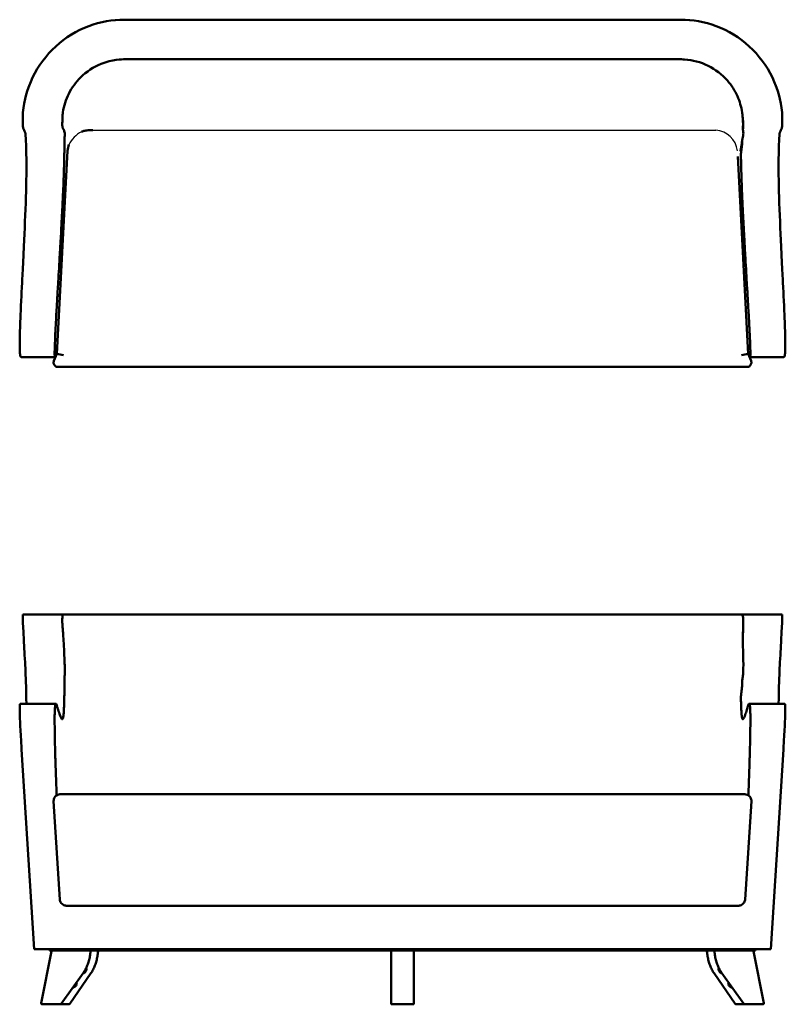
# Model space of a CAD drawing. Header units: inches. Extents: x 8 to 157, y 10 to 108.
# Tile 1 of 2: x 8 to 77, y 10 to 98. Entities that reach past the tile are written whole.
import ezdxf

# ---------------------------------------------------------------- set-up
doc = ezdxf.new("R2010")
doc.units = ezdxf.units.IN
doc.header["$LTSCALE"] = 5
doc.header["$MEASUREMENT"] = 0
doc.layers.add('Sketch Geometry (ANSI)', color=7, linetype='Continuous', lineweight=25)
doc.layers.add('Visible (ANSI)', color=7, linetype='Continuous', lineweight=50)

msp = doc.modelspace()

# ---------------------------------------------------------------- linework, layer by layer
at = {"layer": 'Sketch Geometry (ANSI)'}
msp.add_line((14.565, 88.042), (70.435, 88.042), dxfattribs=at)
for centre, radius, start, end in [((15.186, 85.511), 2.736, 118.84045, 153.19989), ((70.321, 85.99), 2.056, 6.17724, 86.82276)]:
    msp.add_arc(centre, radius, start, end, dxfattribs=at)
at = {"layer": 'Visible (ANSI)'}
for p, q in [((67.29, 97.897), (17.71, 97.897)), ((14.565, 88.042), (14.886, 88.042)), ((11.687, 68.119), (12.636, 86.211)), ((72.392, 85.689), (73.313, 68.119)), ((8.478, 67.819), (11.497, 67.819)), ((11.418, 67.485), (11.687, 68.119)), ((11.517, 67.819), (11.497, 67.819)), ((12.272, 67.984), (11.687, 68.119)), ((73.313, 68.119), (72.728, 67.984)), ((73.313, 68.119), (73.582, 67.485)), ((73.503, 67.819), (73.483, 67.819)), ((73.503, 67.819), (76.522, 67.819)), ((73.219, 66.937), (11.781, 66.937)), ((8.653, 44.882), (12.209, 44.882)), ((12.209, 44.882), (72.791, 44.882)), ((72.791, 44.882), (76.347, 44.882)), ((8.414, 36.915), (11.596, 36.915)), ((73.403, 36.915), (76.586, 36.915)), ((8.531, 32.834), (8.478, 33.715)), ((76.469, 32.834), (76.522, 33.715)), ((8.531, 32.834), (9.636, 15.039)), ((76.469, 32.834), (75.364, 15.039)), ((11.388, 28.229), (11.941, 19.457)), ((12.078, 28.858), (72.922, 28.858)), ((73.612, 28.229), (73.059, 19.457)), ((12.277, 18.976), (12.281, 18.976)), ((12.483, 18.976), (12.483, 18.976)), ((72.368, 18.897), (12.632, 18.897)), ((72.517, 18.976), (72.517, 18.976)), ((72.719, 18.976), (72.723, 18.976)), ((9.636, 15.039), (75.364, 15.039)), ((11.021, 15.039), (11.021, 14.921)), ((73.979, 15.039), (73.979, 14.921)), ((10.287, 10.212), (11.184, 14.857)), ((11.021, 14.921), (73.979, 14.921)), ((41.476, 10.212), (41.476, 14.842)), ((43.524, 14.842), (43.524, 10.212)), ((74.713, 10.212), (73.816, 14.857)), ((14.008, 12.883), (12.048, 10.166)), ((12.822, 10.167), (14.705, 12.885)), ((70.295, 12.885), (72.178, 10.167)), ((72.952, 10.166), (70.992, 12.883)), ((10.621, 10.118), (10.364, 10.118)), ((11.973, 10.118), (10.621, 10.118)), ((11.036, 10.214), (11.036, 10.214)), ((12.747, 10.118), (11.973, 10.118)), ((42.5, 10.118), (41.555, 10.118)), ((43.445, 10.118), (42.5, 10.118)), ((73.027, 10.118), (72.253, 10.118)), ((74.379, 10.118), (73.027, 10.118)), ((73.964, 10.214), (73.964, 10.214)), ((74.636, 10.118), (74.379, 10.118))]:
    msp.add_line(p, q, dxfattribs=at)
for centre, start, end in [((14.595, 14.842), 356.00539, 90), ((15.266, 14.842), 356.1615, 90), ((41.555, 14.842), 90, 180), ((43.445, 14.842), 0, 90), ((69.734, 14.842), 90, 183.8385), ((70.405, 14.842), 90, 183.99461), ((11.973, 10.197), 270, 323.99597), ((12.747, 10.197), 270, 325.0615), ((41.555, 10.197), 180.45904, 270), ((43.445, 10.197), 270, 359.54096), ((72.253, 10.197), 214.9385, 270), ((73.027, 10.197), 216.00403, 270)]:
    msp.add_arc(centre, 0.0787, start, end, dxfattribs=at)
for centre, major_axis, ratio, start_param, end_param in [((8.567, 82.842), (0.13, 5.589), 0.065934, 4.57538, 5.29896), ((76.433, 82.842), (0.13, -5.589), 0.065934, 4.125818, 4.849398), ((-208.416, 67.29), (282.001, 0), 0.069756, 0.02686, 0.028188), ((8.567, 41.936), (0.33, -6.371), 0.032735, 0.661364, 0.811731), ((76.433, 41.936), (0.33, 6.371), 0.032735, 2.329862, 2.480229), ((-208.416, 40.39), (282.001, -0.003), 0.997564, 6.255008, 6.256336), ((12.335, 19.474), (-0.392, -0.041), 0.069372, 0, 0.000002), ((72.665, 19.474), (0.392, -0.041), 0.069372, 6.283183, 6.283185), ((14.126, 13.058), (-0.181, -0.181), 0.425972, 0.420669, 0.75679), ((70.874, 13.058), (-0.181, 0.181), 0.425972, 2.384803, 2.720923), ((13.253, 11.799), (-0.181, -0.181), 0.425972, 0.168719, 3.6999), ((71.747, 11.799), (-0.181, 0.181), 0.425972, 5.724877, 9.256059)]:
    msp.add_ellipse(centre, major_axis=major_axis, ratio=ratio, start_param=start_param, end_param=end_param, dxfattribs=at)
for points, knots in [([(8.653, 89.63), (8.751, 90.707), (9.042, 91.76), (10.014, 93.787), (10.717, 94.733), (12.439, 96.306), (13.445, 96.92), (15.553, 97.704), (16.627, 97.897), (17.71, 97.897)], [0, 0, 0, 0, 8.247909, 8.247909, 17.141151, 17.141151, 26.034392, 26.034392, 34.282301, 34.282301, 34.282301, 34.282301]), ([(76.347, 89.63), (76.249, 90.707), (75.958, 91.76), (74.986, 93.787), (74.283, 94.733), (72.561, 96.306), (71.555, 96.92), (69.447, 97.704), (68.373, 97.897), (67.29, 97.897)], [-34.282301, -34.282301, -34.282301, -34.282301, -26.034392, -26.034392, -17.141151, -17.141151, -8.247909, -8.247909, 0, 0, 0, 0]), ([(12.209, 89.63), (12.296, 90.21), (12.475, 90.772), (13.008, 91.837), (13.368, 92.332), (14.322, 93.276), (14.94, 93.682), (16.623, 94.365), (17.469, 94.365), (18.317, 94.365), (18.88, 94.365), (22.487, 94.365), (25.532, 94.365), (34.617, 94.365), (40.656, 94.365), (51.093, 94.365), (55.489, 94.365), (62.133, 94.365), (64.379, 94.365), (66.746, 94.365), (66.866, 94.365), (67.363, 94.365), (67.45, 94.367), (68.385, 94.305), (69.095, 94.114), (70.407, 93.468), (70.996, 93.016), (71.844, 92.045), (72.142, 91.578), (72.574, 90.614), (72.716, 90.128), (72.791, 89.63)], [-94.156963, -94.156963, -94.156963, -94.156963, -93.501626, -93.501626, -92.822697, -92.822697, -92.002312, -92.002312, -90.785105, -90.785105, -88.385254, -88.385254, -75.396227, -75.396227, -49.632967, -49.632967, -30.877128, -30.877128, -21.293803, -21.293803, -20.781407, -20.781407, -19.175999, -19.175999, -13.64448, -13.64448, -8.045593, -8.045593, -3.840995, -3.840995, 0, 0, 0, 0]), ([(8.653, 89.63), (8.648, 89.491), (8.643, 89.335), (8.638, 89.028), (8.638, 88.895), (8.641, 88.683), (8.644, 88.528), (8.666, 88.257), (8.682, 88.199), (8.709, 88.142), (8.721, 88.133), (8.764, 88.058), (8.783, 88.014), (8.856, 87.81), (8.88, 87.666), (8.924, 86.945), (8.936, 86.386), (8.946, 85.929)], [0, 0, 0, 0, 1.056002, 1.056002, 2.00574, 2.00574, 2.78758, 2.78758, 3.638049, 3.638049, 4.29195, 4.29195, 4.904483, 4.904483, 6.627041, 6.627041, 8.603441, 8.603441, 8.603441, 8.603441]), ([(12.209, 89.63), (12.203, 89.593), (12.199, 89.556), (12.19, 89.474), (12.186, 89.43), (12.176, 89.275), (12.171, 89.11), (12.163, 88.751), (12.16, 88.624), (12.158, 88.484), (12.16, 88.439), (12.17, 88.355), (12.177, 88.319), (12.193, 88.255), (12.202, 88.228), (12.221, 88.182), (12.23, 88.165), (12.252, 88.135), (12.267, 88.121), (12.309, 88.05), (12.326, 88.009), (12.362, 87.888), (12.371, 87.83), (12.381, 87.7), (12.377, 87.614), (12.371, 87.464), (12.365, 87.366), (12.36, 87.215), (12.359, 87.17), (12.358, 87.083), (12.357, 87.041), (12.356, 86.98), (12.356, 86.961), (12.353, 86.792), (12.351, 86.631), (12.347, 86.291), (12.344, 86.133), (12.34, 85.929)], [-13.554208, -13.554208, -13.554208, -13.554208, -13.396237, -13.396237, -13.20575, -13.20575, -12.727761, -12.727761, -12.266279, -12.266279, -11.987386, -11.987386, -11.691196, -11.691196, -11.355816, -11.355816, -10.92605, -10.92605, -10.369487, -10.369487, -9.817818, -9.817818, -9.032695, -9.032695, -7.605031, -7.605031, -5.868825, -5.868825, -5.164391, -5.164391, -4.549006, -4.549006, -4.276518, -4.276518, -2.195541, -2.195541, 0, 0, 0, 0]), ([(72.686, 85.929), (72.69, 86.015), (72.697, 86.098), (72.721, 86.291), (72.733, 86.346), (72.773, 86.604), (72.78, 86.756), (72.78, 86.943), (72.777, 86.995), (72.783, 87.105), (72.787, 87.144), (72.804, 87.229), (72.815, 87.271), (72.849, 87.401), (72.866, 87.479), (72.889, 87.617), (72.898, 87.702), (72.898, 87.832), (72.894, 87.89), (72.875, 88.005), (72.867, 88.042), (72.858, 88.099), (72.857, 88.116), (72.867, 88.162), (72.88, 88.19), (72.885, 88.365), (72.885, 88.456), (72.875, 88.766), (72.865, 88.922), (72.843, 89.19), (72.829, 89.327), (72.815, 89.454), (72.81, 89.494), (72.8, 89.565), (72.796, 89.598), (72.791, 89.63)], [-22.655387, -22.655387, -22.655387, -22.655387, -21.505796, -21.505796, -20.022614, -20.022614, -16.755861, -16.755861, -14.802938, -14.802938, -13.534924, -13.534924, -12.224424, -12.224424, -9.346862, -9.346862, -6.513842, -6.513842, -4.966811, -4.966811, -4.024548, -4.024548, -3.226582, -3.226582, -2.205149, -2.205149, -1.718252, -1.718252, -1.227313, -1.227313, -0.550077, -0.550077, -0.246809, -0.246809, 0, 0, 0, 0]), ([(76.347, 89.63), (76.352, 89.491), (76.357, 89.335), (76.362, 89.028), (76.362, 88.895), (76.359, 88.683), (76.356, 88.528), (76.334, 88.257), (76.318, 88.199), (76.291, 88.142), (76.279, 88.133), (76.236, 88.058), (76.217, 88.014), (76.144, 87.81), (76.12, 87.666), (76.076, 86.945), (76.064, 86.386), (76.054, 85.929)], [0, 0, 0, 0, 1.056039, 1.056039, 2.005811, 2.005811, 2.787645, 2.787645, 3.638315, 3.638315, 4.292242, 4.292242, 4.904831, 4.904831, 6.627668, 6.627668, 8.604816, 8.604816, 8.604816, 8.604816]), ([(13.884, 87.918), (13.973, 87.952), (14.064, 87.979), (14.29, 88.028), (14.428, 88.042), (14.565, 88.042)], [5.659123, 5.659123, 5.659123, 5.659123, 6.377745, 6.377745, 7.422718, 7.422718, 7.422718, 7.422718]), ([(72.634, 86.163), (72.634, 86.163), (72.635, 86.166), (72.64, 86.181), (72.645, 86.201), (72.667, 86.293), (72.686, 86.387), (72.711, 86.538), (72.719, 86.587), (72.73, 86.663), (72.734, 86.689), (72.739, 86.728), (72.741, 86.741), (72.748, 86.793), (72.753, 86.834), (72.767, 86.949), (72.776, 87.027), (72.784, 87.108)], [31.961423, 31.961423, 31.961423, 31.961423, 32.469887, 32.469887, 34.04535, 34.04535, 38.771667, 38.771667, 40.874638, 40.874638, 41.908317, 41.908317, 42.416993, 42.416993, 43.943041, 43.943041, 46.670429, 46.670429, 46.670429, 46.670429]), ([(12.208, 82.071), (12.214, 82.193), (12.22, 82.315), (12.232, 82.585), (12.239, 82.733), (12.264, 83.325), (12.28, 83.757), (12.316, 84.814), (12.33, 85.407), (12.34, 85.929)], [-11.233181, -11.233181, -11.233181, -11.233181, -10.289699, -10.289699, -9.134287, -9.134287, -5.602169, -5.602169, 0, 0, 0, 0]), ([(72.686, 85.929), (72.684, 85.873), (72.682, 85.813), (72.683, 85.7), (72.685, 85.639), (72.689, 85.44), (72.692, 85.305), (72.702, 84.85), (72.71, 84.514), (72.732, 83.755), (72.746, 83.327), (72.769, 82.738), (72.775, 82.59), (72.786, 82.318), (72.791, 82.195), (72.797, 82.071)], [-11.403702, -11.403702, -11.403702, -11.403702, -10.659978, -10.659978, -9.964845, -9.964845, -8.636001, -8.636001, -5.6005, -5.6005, -2.105889, -2.105889, -0.950987, -0.950987, 0, 0, 0, 0]), ([(72.684, 85.907), (72.684, 85.907), (72.686, 85.931), (72.688, 85.967), (72.688, 85.975), (72.689, 85.983)], [7.892753, 7.892753, 7.892753, 7.892753, 10.094627, 10.094627, 10.67314, 10.67314, 10.67314, 10.67314]), ([(8.914, 82.071), (8.868, 80.645), (8.803, 79.181), (8.635, 75.616), (8.566, 74.27), (8.509, 73.156), (8.484, 72.674), (8.436, 71.648), (8.405, 70.941), (8.371, 69.756), (8.364, 69.413), (8.359, 68.912), (8.359, 68.672), (8.37, 68.287), (8.379, 68.159), (8.409, 67.898), (8.438, 67.834), (8.478, 67.819)], [0, 0, 0, 0, 10.92433, 10.92433, 25.682849, 25.682849, 62.512256, 62.512256, 86.609822, 86.609822, 98.473526, 98.473526, 107.071961, 107.071961, 114.064514, 114.064514, 126.666741, 126.666741, 126.666741, 126.666741]), ([(12.208, 82.071), (12.195, 81.79), (12.181, 81.509), (12.149, 80.885), (12.132, 80.543), (12.074, 79.459), (12.027, 78.601), (11.889, 76.165), (11.842, 75.337), (11.756, 73.873), (11.729, 73.406), (11.685, 72.667), (11.656, 72.172), (11.614, 71.417), (11.601, 71.186), (11.577, 70.734), (11.566, 70.516), (11.543, 70.053), (11.531, 69.8), (11.504, 69.195), (11.493, 68.908), (11.48, 68.5), (11.477, 68.354), (11.473, 68.084), (11.475, 67.99), (11.479, 67.93)], [-24.522797, -24.522797, -24.522797, -24.522797, -23.028798, -23.028798, -21.22165, -21.22165, -17.301779, -17.301779, -15.228112, -15.228112, -13.560034, -13.560034, -10.477435, -10.477435, -9.106518, -9.106518, -7.816026, -7.816026, -6.321935, -6.321935, -4.027633, -4.027633, -2.269767, -2.269767, 0, 0, 0, 0]), ([(73.52, 67.896), (73.524, 67.951), (73.527, 68.045), (73.524, 68.33), (73.521, 68.473), (73.508, 68.887), (73.497, 69.173), (73.472, 69.742), (73.46, 69.998), (73.437, 70.465), (73.425, 70.688), (73.401, 71.145), (73.388, 71.378), (73.346, 72.132), (73.316, 72.625), (73.27, 73.407), (73.245, 73.829), (73.162, 75.251), (73.114, 76.091), (73.04, 77.392), (73.005, 78.012), (72.936, 79.261), (72.897, 79.997), (72.848, 80.964), (72.837, 81.202), (72.816, 81.65), (72.806, 81.86), (72.797, 82.071)], [-64.111363, -64.111363, -64.111363, -64.111363, -57.622493, -57.622493, -53.32557, -53.32557, -47.369849, -47.369849, -43.045258, -43.045258, -39.264867, -39.264867, -35.283721, -35.283721, -26.46903, -26.46903, -20.806707, -20.806707, -13.087365, -13.087365, -9.000157, -9.000157, -3.421145, -3.421145, -1.612329, -1.612329, 0, 0, 0, 0]), ([(76.086, 82.071), (76.132, 80.645), (76.197, 79.181), (76.365, 75.616), (76.434, 74.27), (76.491, 73.156), (76.516, 72.674), (76.564, 71.648), (76.595, 70.941), (76.629, 69.755), (76.636, 69.413), (76.641, 68.912), (76.641, 68.672), (76.63, 68.287), (76.621, 68.159), (76.591, 67.898), (76.562, 67.834), (76.522, 67.819)], [0, 0, 0, 0, 10.924295, 10.924295, 25.682888, 25.682888, 62.513358, 62.513358, 86.609695, 86.609695, 98.487933, 98.487933, 107.107252, 107.107252, 114.116757, 114.116757, 126.749494, 126.749494, 126.749494, 126.749494]), ([(11.479, 67.93), (11.48, 67.89), (11.483, 67.865), (11.489, 67.832), (11.493, 67.823), (11.497, 67.819)], [0, 0, 0, 0, 1.500689, 1.500689, 3.017003, 3.017003, 3.017003, 3.017003]), ([(11.517, 67.819), (11.52, 67.827), (11.524, 67.836), (11.531, 67.853), (11.534, 67.861), (11.538, 67.87)], [-1.873317, -1.873317, -1.873317, -1.873317, -0.936659, -0.936659, 0, 0, 0, 0]), ([(11.538, 67.87), (11.542, 67.88), (11.546, 67.889), (11.554, 67.908), (11.558, 67.918), (11.572, 67.946), (11.581, 67.965), (11.61, 68.023), (11.631, 68.061), (11.665, 68.119), (11.677, 68.138), (11.689, 68.157)], [-33.461095, -33.461095, -33.461095, -33.461095, -32.406058, -32.406058, -31.362226, -31.362226, -29.27646, -29.27646, -25.102973, -25.102973, -22.994813, -22.994813, -22.994813, -22.994813]), ([(73.311, 68.157), (73.327, 68.131), (73.342, 68.106), (73.38, 68.041), (73.401, 68.002), (73.43, 67.943), (73.439, 67.923), (73.452, 67.894), (73.457, 67.884), (73.465, 67.864), (73.469, 67.855), (73.473, 67.845)], [-11.24067, -11.24067, -11.24067, -11.24067, -8.491983, -8.491983, -4.257622, -4.257622, -2.139191, -2.139191, -1.076918, -1.076918, 0, 0, 0, 0]), ([(73.503, 67.819), (73.505, 67.82), (73.506, 67.822), (73.507, 67.825), (73.507, 67.825), (73.508, 67.826), (73.508, 67.827), (73.51, 67.83), (73.511, 67.835), (73.512, 67.841), (73.514, 67.847), (73.515, 67.854), (73.516, 67.863), (73.516, 67.863), (73.516, 67.863), (73.516, 67.863), (73.518, 67.872), (73.519, 67.883), (73.52, 67.896)], [0.01257331, 0.01257331, 0.01257331, 0.01257331, 0.0177845, 0.0177845, 0.0177845, 0.01890824, 0.01890824, 0.01890824, 0.02524316, 0.02524316, 0.02524316, 0.03153012, 0.03153012, 0.03153012, 0.03157808, 0.03157808, 0.03157808, 0.03791301, 0.03791301, 0.03791301, 0.03791301]), ([(11.781, 66.937), (11.738, 66.937), (11.695, 66.944), (11.614, 66.971), (11.576, 66.992), (11.508, 67.044), (11.478, 67.076), (11.43, 67.146), (11.412, 67.186), (11.39, 67.269), (11.385, 67.312), (11.39, 67.399), (11.401, 67.444), (11.418, 67.485)], [0, 0, 0, 0, 0.32402, 0.32402, 0.649106, 0.649106, 0.974161, 0.974161, 1.299221, 1.299221, 1.624281, 1.624281, 1.963336, 1.963336, 1.963336, 1.963336]), ([(73.582, 67.485), (73.598, 67.446), (73.609, 67.403), (73.615, 67.318), (73.611, 67.275), (73.59, 67.192), (73.573, 67.152), (73.526, 67.08), (73.496, 67.048), (73.429, 66.995), (73.391, 66.974), (73.309, 66.945), (73.264, 66.937), (73.219, 66.937)], [0, 0, 0, 0, 0.32402, 0.32402, 0.649106, 0.649106, 0.974161, 0.974161, 1.299221, 1.299221, 1.624281, 1.624281, 1.963336, 1.963336, 1.963336, 1.963336]), ([(8.653, 44.882), (8.648, 44.881), (8.643, 44.858), (8.638, 44.738), (8.638, 44.655), (8.641, 44.469), (8.644, 44.312), (8.666, 43.768), (8.682, 43.466), (8.709, 42.97), (8.721, 42.768), (8.764, 41.997), (8.783, 41.643), (8.856, 40.281), (8.88, 39.79), (8.924, 38.588), (8.936, 38.013), (8.946, 37.559)], [0, 0, 0, 0, 1.056002, 1.056002, 2.00574, 2.00574, 2.78758, 2.78758, 3.638049, 3.638049, 4.29195, 4.29195, 4.904483, 4.904483, 6.627041, 6.627041, 8.603441, 8.603441, 8.603441, 8.603441]), ([(12.209, 44.882), (12.203, 44.882), (12.199, 44.88), (12.19, 44.872), (12.186, 44.866), (12.176, 44.835), (12.171, 44.788), (12.163, 44.549), (12.16, 44.406), (12.158, 44.21), (12.16, 44.134), (12.17, 43.965), (12.177, 43.875), (12.193, 43.678), (12.202, 43.571), (12.221, 43.324), (12.23, 43.187), (12.252, 42.857), (12.267, 42.631), (12.309, 41.934), (12.326, 41.606), (12.362, 40.804), (12.371, 40.525), (12.381, 40.004), (12.377, 39.788), (12.371, 39.458), (12.365, 39.283), (12.36, 39.047), (12.359, 38.98), (12.358, 38.857), (12.357, 38.799), (12.356, 38.719), (12.356, 38.694), (12.353, 38.477), (12.351, 38.291), (12.347, 37.923), (12.344, 37.762), (12.34, 37.559)], [-13.554208, -13.554208, -13.554208, -13.554208, -13.396237, -13.396237, -13.20575, -13.20575, -12.727761, -12.727761, -12.266279, -12.266279, -11.987386, -11.987386, -11.691196, -11.691196, -11.355816, -11.355816, -10.92605, -10.92605, -10.369487, -10.369487, -9.817818, -9.817818, -9.032695, -9.032695, -7.605031, -7.605031, -5.868825, -5.868825, -5.164391, -5.164391, -4.549006, -4.549006, -4.276518, -4.276518, -2.195541, -2.195541, 0, 0, 0, 0]), ([(72.686, 37.559), (72.69, 37.645), (72.697, 37.728), (72.721, 37.926), (72.733, 37.983), (72.773, 38.261), (72.78, 38.437), (72.78, 38.67), (72.777, 38.737), (72.783, 38.887), (72.787, 38.942), (72.804, 39.069), (72.815, 39.133), (72.849, 39.347), (72.866, 39.49), (72.889, 39.796), (72.898, 40.011), (72.898, 40.536), (72.894, 40.812), (72.875, 41.582), (72.867, 41.875), (72.858, 42.404), (72.857, 42.607), (72.867, 43.168), (72.88, 43.509), (72.885, 44), (72.885, 44.193), (72.875, 44.567), (72.865, 44.671), (72.843, 44.814), (72.829, 44.847), (72.815, 44.87), (72.81, 44.875), (72.8, 44.88), (72.796, 44.882), (72.791, 44.882)], [-22.655387, -22.655387, -22.655387, -22.655387, -21.505796, -21.505796, -20.022614, -20.022614, -16.755861, -16.755861, -14.802938, -14.802938, -13.534924, -13.534924, -12.224424, -12.224424, -9.346862, -9.346862, -6.513842, -6.513842, -4.966811, -4.966811, -4.024548, -4.024548, -3.226582, -3.226582, -2.205149, -2.205149, -1.718252, -1.718252, -1.227313, -1.227313, -0.550077, -0.550077, -0.246809, -0.246809, 0, 0, 0, 0]), ([(76.347, 44.882), (76.352, 44.881), (76.357, 44.858), (76.362, 44.738), (76.362, 44.655), (76.359, 44.469), (76.356, 44.312), (76.334, 43.768), (76.318, 43.466), (76.291, 42.97), (76.279, 42.768), (76.236, 41.996), (76.217, 41.643), (76.144, 40.281), (76.12, 39.79), (76.076, 38.588), (76.064, 38.013), (76.054, 37.559)], [0, 0, 0, 0, 1.056039, 1.056039, 2.005811, 2.005811, 2.787645, 2.787645, 3.638315, 3.638315, 4.292242, 4.292242, 4.904831, 4.904831, 6.627668, 6.627668, 8.604816, 8.604816, 8.604816, 8.604816]), ([(72.86, 42.798), (72.863, 42.992), (72.866, 43.186), (72.869, 43.516), (72.871, 43.662), (72.871, 43.797), (72.871, 43.813), (72.871, 43.829), (72.871, 43.832), (72.871, 43.837), (72.871, 43.839), (72.871, 43.839)], [0, 0, 0, 0, 1.559059, 1.559059, 2.713788, 2.713788, 2.862599, 2.862599, 2.941828, 2.941828, 3.015502, 3.015502, 3.015502, 3.015502]), ([(8.414, 36.915), (8.403, 36.915), (8.392, 36.895), (8.371, 36.776), (8.364, 36.675), (8.359, 36.428), (8.359, 36.274), (8.37, 35.836), (8.379, 35.614), (8.409, 34.928), (8.438, 34.397), (8.478, 33.715)], [76.355079, 76.355079, 76.355079, 76.355079, 86.609822, 86.609822, 98.473526, 98.473526, 107.071961, 107.071961, 114.064514, 114.064514, 126.666741, 126.666741, 126.666741, 126.666741]), ([(12.208, 35.59), (12.195, 35.561), (12.181, 35.544), (12.149, 35.528), (12.132, 35.534), (12.074, 35.586), (12.027, 35.672), (11.889, 36.053), (11.842, 36.197), (11.756, 36.489), (11.729, 36.596), (11.685, 36.754), (11.656, 36.85), (11.614, 36.911), (11.601, 36.918), (11.577, 36.908), (11.566, 36.892), (11.543, 36.829), (11.531, 36.778), (11.504, 36.591), (11.493, 36.438), (11.48, 36.097), (11.477, 35.923), (11.473, 35.468), (11.475, 35.186), (11.479, 34.895)], [-24.522797, -24.522797, -24.522797, -24.522797, -23.028798, -23.028798, -21.22165, -21.22165, -17.301779, -17.301779, -15.228112, -15.228112, -13.560034, -13.560034, -10.477435, -10.477435, -9.106518, -9.106518, -7.816026, -7.816026, -6.321935, -6.321935, -4.027633, -4.027633, -2.269767, -2.269767, 0, 0, 0, 0]), ([(12.208, 35.59), (12.214, 35.603), (12.22, 35.62), (12.232, 35.668), (12.239, 35.701), (12.264, 35.858), (12.28, 36.032), (12.316, 36.591), (12.33, 37.041), (12.34, 37.559)], [-11.233181, -11.233181, -11.233181, -11.233181, -10.289699, -10.289699, -9.134287, -9.134287, -5.602169, -5.602169, 0, 0, 0, 0]), ([(72.686, 37.559), (72.684, 37.503), (72.682, 37.446), (72.683, 37.34), (72.685, 37.284), (72.689, 37.109), (72.692, 36.998), (72.702, 36.65), (72.71, 36.432), (72.732, 36.031), (72.746, 35.859), (72.769, 35.702), (72.775, 35.669), (72.786, 35.621), (72.791, 35.603), (72.797, 35.59)], [-11.403702, -11.403702, -11.403702, -11.403702, -10.659978, -10.659978, -9.964845, -9.964845, -8.636001, -8.636001, -5.6005, -5.6005, -2.105889, -2.105889, -0.950987, -0.950987, 0, 0, 0, 0]), ([(73.52, 34.709), (73.524, 35.052), (73.527, 35.388), (73.524, 35.891), (73.521, 36.067), (73.508, 36.428), (73.497, 36.577), (73.472, 36.764), (73.46, 36.819), (73.437, 36.887), (73.425, 36.905), (73.401, 36.919), (73.388, 36.912), (73.346, 36.855), (73.316, 36.763), (73.27, 36.596), (73.245, 36.499), (73.162, 36.213), (73.114, 36.065), (73.04, 35.86), (73.005, 35.767), (72.936, 35.611), (72.897, 35.543), (72.848, 35.531), (72.837, 35.534), (72.816, 35.554), (72.806, 35.569), (72.797, 35.59)], [-64.111363, -64.111363, -64.111363, -64.111363, -57.622493, -57.622493, -53.32557, -53.32557, -47.369849, -47.369849, -43.045258, -43.045258, -39.264867, -39.264867, -35.283721, -35.283721, -26.46903, -26.46903, -20.806707, -20.806707, -13.087365, -13.087365, -9.000157, -9.000157, -3.421145, -3.421145, -1.612329, -1.612329, 0, 0, 0, 0]), ([(76.586, 36.915), (76.597, 36.915), (76.608, 36.895), (76.629, 36.775), (76.636, 36.675), (76.641, 36.428), (76.641, 36.274), (76.63, 35.836), (76.621, 35.614), (76.591, 34.928), (76.562, 34.397), (76.522, 33.715)], [76.354949, 76.354949, 76.354949, 76.354949, 86.609695, 86.609695, 98.487933, 98.487933, 107.107252, 107.107252, 114.116757, 114.116757, 126.749494, 126.749494, 126.749494, 126.749494]), ([(11.479, 34.895), (11.48, 34.702), (11.483, 34.502), (11.489, 34.112), (11.493, 33.907), (11.497, 33.715)], [0, 0, 0, 0, 1.500689, 1.500689, 3.017003, 3.017003, 3.017003, 3.017003]), ([(73.503, 33.715), (73.505, 33.784), (73.506, 33.852), (73.507, 33.92), (73.507, 33.935), (73.508, 33.95), (73.508, 33.964), (73.51, 34.048), (73.511, 34.131), (73.512, 34.213), (73.514, 34.296), (73.515, 34.378), (73.516, 34.46), (73.516, 34.46), (73.516, 34.461), (73.516, 34.462), (73.518, 34.544), (73.519, 34.627), (73.52, 34.709)], [0.01257331, 0.01257331, 0.01257331, 0.01257331, 0.0177845, 0.0177845, 0.0177845, 0.01890824, 0.01890824, 0.01890824, 0.02524316, 0.02524316, 0.02524316, 0.03153012, 0.03153012, 0.03153012, 0.03157808, 0.03157808, 0.03157808, 0.03791301, 0.03791301, 0.03791301, 0.03791301]), ([(11.517, 32.834), (11.52, 32.712), (11.524, 32.589), (11.531, 32.344), (11.534, 32.222), (11.538, 32.099)], [-1.873317, -1.873317, -1.873317, -1.873317, -0.936659, -0.936659, 0, 0, 0, 0]), ([(11.538, 32.099), (11.542, 31.962), (11.546, 31.827), (11.554, 31.553), (11.558, 31.416), (11.572, 31.007), (11.581, 30.733), (11.61, 29.913), (11.631, 29.364), (11.655, 28.793), (11.656, 28.766), (11.657, 28.739)], [-33.461095, -33.461095, -33.461095, -33.461095, -32.406058, -32.406058, -31.362226, -31.362226, -29.27646, -29.27646, -25.102973, -25.102973, -24.899385, -24.899385, -24.899385, -24.899385]), ([(73.343, 28.739), (73.348, 28.857), (73.352, 28.974), (73.38, 29.653), (73.401, 30.216), (73.43, 31.058), (73.439, 31.339), (73.452, 31.76), (73.457, 31.9), (73.465, 32.182), (73.469, 32.32), (73.473, 32.461)], [-9.374538, -9.374538, -9.374538, -9.374538, -8.491983, -8.491983, -4.257622, -4.257622, -2.139191, -2.139191, -1.076918, -1.076918, 0, 0, 0, 0]), ([(11.388, 28.243), (11.385, 28.299), (11.391, 28.355), (11.421, 28.463), (11.445, 28.515), (11.508, 28.61), (11.547, 28.654), (11.639, 28.731), (11.693, 28.764), (11.813, 28.818), (11.882, 28.838), (11.993, 28.855), (12.036, 28.858), (12.078, 28.858)], [0, 0, 0, 0, 0.422786, 0.422786, 0.851428, 0.851428, 1.295605, 1.295605, 1.779298, 1.779298, 2.342498, 2.342498, 2.684493, 2.684493, 2.684493, 2.684493]), ([(72.922, 28.858), (72.956, 28.858), (72.99, 28.856), (73.094, 28.843), (73.165, 28.825), (73.29, 28.773), (73.347, 28.74), (73.449, 28.659), (73.495, 28.609), (73.565, 28.496), (73.591, 28.432), (73.611, 28.326), (73.614, 28.284), (73.612, 28.243)], [0, 0, 0, 0, 0.273141, 0.273141, 0.847232, 0.847232, 1.352544, 1.352544, 1.859934, 1.859934, 2.368784, 2.368784, 2.683456, 2.683456, 2.683456, 2.683456]), ([(12.632, 18.897), (12.591, 18.897), (12.551, 18.9), (12.472, 18.912), (12.434, 18.92), (12.334, 18.95), (12.274, 18.977), (12.163, 19.046), (12.112, 19.089), (12.027, 19.19), (11.993, 19.249), (11.957, 19.351), (11.948, 19.392), (11.943, 19.433)], [0, 0, 0, 0, 0.324041, 0.324041, 0.641644, 0.641644, 1.153926, 1.153926, 1.660526, 1.660526, 2.168913, 2.168913, 2.483557, 2.483557, 2.483557, 2.483557]), ([(73.057, 19.433), (73.051, 19.378), (73.036, 19.323), (72.99, 19.22), (72.959, 19.172), (72.882, 19.084), (72.836, 19.046), (72.731, 18.979), (72.67, 18.952), (72.57, 18.921), (72.53, 18.912), (72.45, 18.9), (72.409, 18.897), (72.368, 18.897)], [0, 0, 0, 0, 0.423877, 0.423877, 0.857341, 0.857341, 1.31647, 1.31647, 1.832394, 1.832394, 2.154877, 2.154877, 2.484129, 2.484129, 2.484129, 2.484129]), ([(11.184, 14.857), (11.186, 14.866), (11.189, 14.874), (11.198, 14.889), (11.203, 14.895), (11.216, 14.907), (11.223, 14.911), (11.239, 14.918), (11.247, 14.92), (11.258, 14.921), (11.26, 14.921), (11.262, 14.921)], [0, 0, 0, 0, 0.0647654, 0.0647654, 0.1297864, 0.1297864, 0.194798, 0.194798, 0.2598089, 0.2598089, 0.2748286, 0.2748286, 0.2748286, 0.2748286]), ([(14.008, 12.883), (14.083, 12.988), (14.153, 13.099), (14.281, 13.334), (14.339, 13.458), (14.443, 13.714), (14.488, 13.848), (14.565, 14.121), (14.597, 14.261), (14.646, 14.546), (14.663, 14.691), (14.673, 14.837)], [3.9269908, 3.9269908, 3.9269908, 3.9269908, 4.0647624, 4.0647624, 4.2025339, 4.2025339, 4.3403055, 4.3403055, 4.4780771, 4.4780771, 4.6158486, 4.6158486, 4.6158486, 4.6158486]), ([(14.705, 12.885), (14.778, 12.989), (14.845, 13.101), (14.968, 13.336), (15.024, 13.459), (15.123, 13.715), (15.167, 13.848), (15.241, 14.122), (15.271, 14.262), (15.318, 14.547), (15.335, 14.691), (15.345, 14.837)], [3.9269908, 3.9269908, 3.9269908, 3.9269908, 4.0647624, 4.0647624, 4.2025339, 4.2025339, 4.3403055, 4.3403055, 4.4780771, 4.4780771, 4.6158486, 4.6158486, 4.6158486, 4.6158486]), ([(70.295, 12.885), (70.222, 12.989), (70.155, 13.101), (70.032, 13.336), (69.976, 13.459), (69.877, 13.715), (69.833, 13.848), (69.759, 14.122), (69.729, 14.262), (69.682, 14.547), (69.665, 14.691), (69.655, 14.837)], [3.9269908, 3.9269908, 3.9269908, 3.9269908, 4.0647624, 4.0647624, 4.2025339, 4.2025339, 4.3403055, 4.3403055, 4.4780771, 4.4780771, 4.6158486, 4.6158486, 4.6158486, 4.6158486]), ([(70.992, 12.883), (70.917, 12.988), (70.847, 13.099), (70.719, 13.334), (70.661, 13.458), (70.557, 13.714), (70.512, 13.848), (70.435, 14.121), (70.403, 14.261), (70.354, 14.546), (70.337, 14.691), (70.327, 14.837)], [3.9269908, 3.9269908, 3.9269908, 3.9269908, 4.0647624, 4.0647624, 4.2025339, 4.2025339, 4.3403055, 4.3403055, 4.4780771, 4.4780771, 4.6158486, 4.6158486, 4.6158486, 4.6158486]), ([(73.738, 14.921), (73.743, 14.921), (73.747, 14.921), (73.756, 14.919), (73.761, 14.918), (73.773, 14.914), (73.78, 14.91), (73.793, 14.899), (73.799, 14.893), (73.809, 14.878), (73.814, 14.868), (73.816, 14.857)], [0, 0, 0, 0, 0.0348356, 0.0348356, 0.0686435, 0.0686435, 0.1319089, 0.1319089, 0.1951742, 0.1951742, 0.2748333, 0.2748333, 0.2748333, 0.2748333]), ([(14.047, 12.874), (14.048, 12.874), (14.049, 12.875), (14.072, 12.884), (14.095, 12.896), (14.146, 12.931), (14.176, 12.957), (14.229, 13.015), (14.251, 13.046), (14.286, 13.107), (14.302, 13.142), (14.321, 13.209), (14.325, 13.242), (14.319, 13.286), (14.314, 13.303), (14.299, 13.321), (14.293, 13.326), (14.283, 13.33), (14.28, 13.331), (14.277, 13.332)], [-1.780768, -1.780768, -1.780768, -1.780768, -1.772185, -1.772185, -1.587953, -1.587953, -1.299953, -1.299953, -1.011953, -1.011953, -0.695871, -0.695871, -0.37979, -0.37979, -0.189895, -0.189895, -0.094947, -0.094947, -0.056262, -0.056262, -0.056262, -0.056262]), ([(70.723, 13.332), (70.72, 13.331), (70.717, 13.33), (70.707, 13.326), (70.701, 13.321), (70.686, 13.303), (70.681, 13.286), (70.675, 13.242), (70.679, 13.209), (70.698, 13.142), (70.714, 13.107), (70.749, 13.046), (70.771, 13.015), (70.824, 12.957), (70.854, 12.931), (70.905, 12.896), (70.928, 12.884), (70.951, 12.875), (70.952, 12.874), (70.953, 12.874)], [0.056262, 0.056262, 0.056262, 0.056262, 0.094947, 0.094947, 0.189895, 0.189895, 0.37979, 0.37979, 0.695871, 0.695871, 1.011953, 1.011953, 1.299953, 1.299953, 1.587953, 1.587953, 1.772185, 1.772185, 1.780768, 1.780768, 1.780768, 1.780768]), ([(10.364, 10.118), (10.361, 10.118), (10.359, 10.118), (10.353, 10.119), (10.351, 10.119), (10.343, 10.121), (10.338, 10.122), (10.325, 10.128), (10.318, 10.132), (10.306, 10.143), (10.3, 10.15), (10.292, 10.164), (10.289, 10.172), (10.285, 10.19), (10.285, 10.201), (10.287, 10.212)], [0, 0, 0, 0, 0.0209211, 0.0209211, 0.0416143, 0.0416143, 0.081454, 0.081454, 0.1447194, 0.1447194, 0.2079847, 0.2079847, 0.2712501, 0.2712501, 0.3509093, 0.3509093, 0.3509093, 0.3509093]), ([(74.713, 10.212), (74.715, 10.203), (74.715, 10.195), (74.713, 10.178), (74.71, 10.169), (74.703, 10.154), (74.697, 10.147), (74.685, 10.135), (74.678, 10.13), (74.663, 10.122), (74.655, 10.12), (74.643, 10.118), (74.639, 10.118), (74.636, 10.118)], [0, 0, 0, 0, 0.0647455, 0.0647455, 0.1297654, 0.1297654, 0.1947752, 0.1947752, 0.2597853, 0.2597853, 0.3247959, 0.3247959, 0.3508674, 0.3508674, 0.3508674, 0.3508674])]:
    msp.add_open_spline(points, degree=3, knots=knots, dxfattribs=at)
for points in [[(72.859, 88.116), (72.87, 88.368), (72.884, 88.75), (72.843, 89.174)], [(12.636, 86.211), (12.646, 86.401), (12.684, 86.591), (12.749, 86.77)], [(11.517, 32.834), (11.51, 33.128), (11.503, 33.422), (11.497, 33.715)], [(73.503, 33.715), (73.497, 33.422), (73.49, 33.128), (73.483, 32.834)], [(11.388, 28.229), (11.388, 28.234), (11.388, 28.238), (11.388, 28.243)], [(73.612, 28.243), (73.612, 28.238), (73.612, 28.234), (73.612, 28.229)], [(11.943, 19.433), (11.942, 19.441), (11.942, 19.449), (11.941, 19.457)], [(73.059, 19.457), (73.058, 19.449), (73.058, 19.441), (73.057, 19.433)], [(12.277, 18.978), (12.277, 18.978), (12.277, 18.977), (12.277, 18.976)], [(72.723, 18.976), (72.723, 18.977), (72.723, 18.978), (72.723, 18.978)], [(10.287, 10.212), (10.287, 10.212), (10.287, 10.212), (10.287, 10.212)], [(12.048, 10.166), (12.044, 10.161), (12.041, 10.155), (12.037, 10.15)], [(12.822, 10.167), (12.819, 10.162), (12.815, 10.157), (12.812, 10.152)], [(41.476, 10.196), (41.476, 10.201), (41.476, 10.207), (41.476, 10.212)], [(43.524, 10.212), (43.524, 10.207), (43.524, 10.201), (43.524, 10.196)], [(72.188, 10.152), (72.185, 10.157), (72.181, 10.162), (72.178, 10.167)], [(72.963, 10.15), (72.959, 10.155), (72.956, 10.161), (72.952, 10.166)], [(74.713, 10.212), (74.713, 10.212), (74.713, 10.212), (74.713, 10.212)]]:
    msp.add_open_spline(points, degree=3, dxfattribs=at)

doc.saveas('drawing.dxf')
